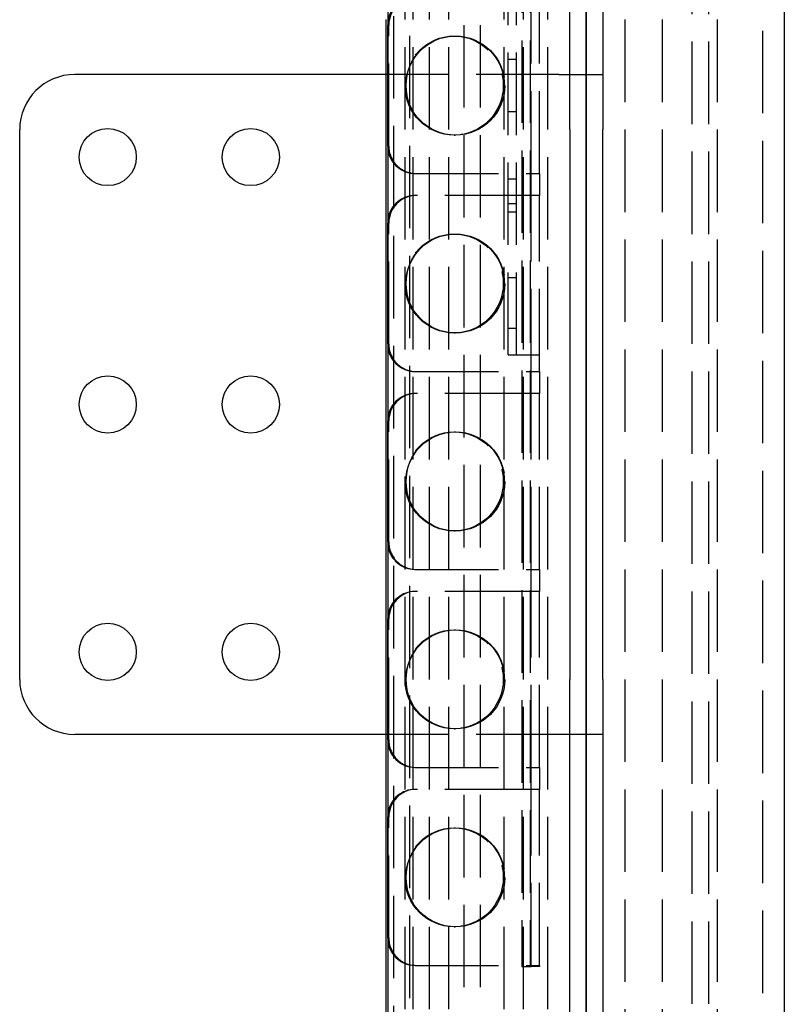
# Model space of a CAD drawing. Header units: millimetres. Extents: x -52 to 53, y -10 to 1210.
# Tile 4 of 10: x -52 to 18, y 110 to 200. Entities that reach past the tile are written whole.
import ezdxf

# ---------------------------------------------------------------- set-up
doc = ezdxf.new("R2010")
doc.units = ezdxf.units.MM
doc.header["$LTSCALE"] = 50
doc.linetypes.add('ALLCAD_Strich', pattern=[0.2, 0.15, -0.05])
doc.layers.add('BESCH_KONT_sich_schn_grun_2d', color=10, linetype='Continuous')
doc.layers.add('BESCH_KONT_sich_schn_seit_2d', color=160, linetype='Continuous')

msp = doc.modelspace()

# ---------------------------------------------------------------- linework, layer by layer
at = {"layer": 'BESCH_KONT_sich_schn_grun_2d', "linetype": 'Continuous'}
for p, q in [((-18, 5), (-18, 1200)), ((18, 1195), (18, 0)), ((-1.5, 195), (-1.5, 570)), ((1.5, 570), (1.5, 195)), ((-18.2, 0), (-18.2, 200)), ((-18.045, 188.5), (-18.045, 199.5)), ((-18.2, 195), (-46.5, 195)), ((-1.5, 195), (1.5, 195)), ((-1.5, 190), (-1.5, 195)), ((1.5, 195), (1.5, 190)), ((-51.5, 140), (-51.5, 190)), ((-1.5, 190), (-1.5, 140)), ((1.5, 140), (1.5, 190)), ((-18.045, 170.5), (-18.045, 181.5)), ((-18.045, 152.5), (-18.045, 163.5)), ((-18.045, 134.5), (-18.045, 145.5)), ((-1.5, 135), (-1.5, 140)), ((1.5, 140), (1.5, 135)), ((-18.2, 135), (-46.5, 135)), ((-1.5, 0), (-1.5, 135)), ((1.5, 135), (-1.5, 135)), ((1.5, 135), (1.5, 0)), ((-18.045, 116.5), (-18.045, 127.5))]:
    msp.add_line(p, q, dxfattribs=at)
at = {"layer": 'BESCH_KONT_sich_schn_grun_2d', "linetype": 'ALLCAD_Strich'}
for p, q in [((-16.028, 1.021), (-16.028, 1200)), ((-3.5, 0), (-3.5, 1200)), ((3.5, 1200), (3.5, 0)), ((6.9, 1200), (6.9, 0)), ((11.9, 1200), (11.9, 0)), ((16.028, 1198.979), (16.028, 0)), ((-11.1, 2), (-11.1, 1198)), ((-9.6, 2), (-9.6, 1198)), ((9.6, 1198), (9.6, 2)), ((11.1, 1198), (11.1, 2)), ((-17.5, 2.821), (-17.5, 1000)), ((-16.45, 0), (-16.45, 1000)), ((-15.75, 0), (-15.75, 1000)), ((-14.25, 0), (-14.25, 1000)), ((-12.5, 0), (-12.5, 1000)), ((-7.45, 0), (-7.45, 1000)), ((-5.7, 0), (-5.7, 1000)), ((-5.85, 328.1), (-5.85, 113.9)), ((-5.1, 328.1), (-5.1, 113.9)), ((-7.1, 169.5), (-7.1, 308.5)), ((-6.35, 169.5), (-6.35, 308.5)), ((-5, 186), (-5, 202)), ((-4.25, 186), (-4.25, 202)), ((-17.95, 188.5), (-17.95, 199.5)), ((-12.01, 198.5), (-11.915, 198.5)), ((-7.1, 196.4), (-6.35, 196.4)), ((-2.5, 195), (-18.2, 195)), ((-2.5, 195), (-1.5, 195)), ((-6.35, 191.6), (-7.1, 191.6)), ((-12.01, 189.5), (-11.915, 189.5)), ((-15.565, 186), (-15.47, 186)), ((-15.47, 186), (-5.342, 186)), ((-6.35, 185.5), (-7.1, 185.5)), ((-5.342, 186), (-4.25, 186)), ((-5, 184), (-5, 186)), ((-4.25, 186), (-4.25, 184)), ((-15.47, 184), (-15.565, 184)), ((-5.342, 184), (-15.47, 184)), ((-4.25, 184), (-5.342, 184)), ((-5, 168), (-5, 184)), ((-4.25, 168), (-4.25, 184)), ((-6.35, 183.25), (-7.1, 183.25)), ((-6.35, 182.5), (-7.1, 182.5)), ((-17.95, 170.5), (-17.95, 181.5)), ((-12.01, 180.5), (-11.915, 180.5)), ((-6.35, 176.5), (-7.1, 176.5)), ((-6.35, 171.903), (-7.1, 171.903)), ((-12.01, 171.5), (-11.915, 171.5)), ((-7.1, 169.5), (-6.477, 169.5)), ((-6.477, 169.5), (-5.249, 169.5)), ((-5.249, 169.5), (-5, 169.5)), ((-5, 169.5), (-4.25, 169.5)), ((-15.565, 168), (-15.47, 168)), ((-15.47, 168), (-5.342, 168)), ((-5.342, 168), (-4.25, 168)), ((-5, 166), (-5, 168)), ((-4.25, 168), (-4.25, 166)), ((-15.47, 166), (-15.565, 166)), ((-5.342, 166), (-15.47, 166)), ((-4.25, 166), (-5.342, 166)), ((-5, 150), (-5, 166)), ((-4.25, 150), (-4.25, 166)), ((-17.95, 152.5), (-17.95, 163.5)), ((-12.01, 162.5), (-11.915, 162.5)), ((-12.01, 153.5), (-11.915, 153.5)), ((-15.565, 150), (-15.47, 150)), ((-15.47, 150), (-5.342, 150)), ((-5.342, 150), (-4.25, 150)), ((-5, 148), (-5, 150)), ((-4.25, 150), (-4.25, 148)), ((-15.47, 148), (-15.565, 148)), ((-5.342, 148), (-15.47, 148)), ((-4.25, 148), (-5.342, 148)), ((-5, 132), (-5, 148)), ((-4.25, 132), (-4.25, 148)), ((-17.95, 134.5), (-17.95, 145.5)), ((-12.01, 144.5), (-11.915, 144.5)), ((-12.01, 135.5), (-11.915, 135.5)), ((-2.5, 135), (-18.2, 135)), ((-1.5, 135), (-2.5, 135)), ((-15.565, 132), (-15.47, 132)), ((-15.47, 132), (-5.342, 132)), ((-5.342, 132), (-4.25, 132)), ((-5, 130), (-5, 132)), ((-4.25, 132), (-4.25, 130)), ((-15.47, 130), (-15.565, 130)), ((-5.342, 130), (-15.47, 130)), ((-4.25, 130), (-5.342, 130)), ((-5, 114), (-5, 130)), ((-4.25, 114), (-4.25, 130)), ((-17.95, 116.5), (-17.95, 127.5)), ((-12.01, 126.5), (-11.915, 126.5)), ((-12.01, 117.5), (-11.915, 117.5)), ((-15.565, 114), (-15.47, 114)), ((-15.47, 114), (-5.342, 114)), ((-5.85, 113.9), (-5.121, 113.9)), ((-5.342, 114), (-4.25, 114)), ((-5.121, 113.9), (-5, 113.9)), ((-5, 113.9), (-5, 114)), ((-4.25, 113.9), (-5, 113.9)), ((-4.25, 114), (-4.25, 113.9))]:
    msp.add_line(p, q, dxfattribs=at)
for centre in [(-11.9, 194), (-11.9, 176), (-11.9, 158), (-11.9, 140), (-11.9, 122)]:
    msp.add_circle(centre, 4.5, dxfattribs=at)
at = {"layer": 'BESCH_KONT_sich_schn_grun_2d', "linetype": 'Continuous'}
for centre in [(-43.5, 187.5), (-30.5, 187.5), (-43.5, 165), (-30.5, 165), (-43.5, 142.5), (-30.5, 142.5)]:
    msp.add_circle(centre, 2.6, dxfattribs=at)
for centre, start, end in [((-46.5, 190), 90, 180), ((-46.5, 140), 180, 270)]:
    msp.add_arc(centre, 5, start, end, dxfattribs=at)
at = {"layer": 'BESCH_KONT_sich_schn_grun_2d', "linetype": 'ALLCAD_Strich'}
for centre, major_axis, start_param, end_param in [((-15.565, 199.5), (0, -2.5), 3.141593, 4.521528), ((-15.47, 199.5), (0, 2.5), 0, 1.570796), ((-15.565, 188.5), (0, -2.5), 4.90325, 6.283185), ((-15.47, 188.5), (0, 2.5), 1.570796, 3.141593), ((-15.565, 181.5), (0, -2.5), 3.141593, 4.521528), ((-15.47, 181.5), (0, 2.5), 0, 1.570796), ((-15.47, 170.5), (0, 2.5), 1.570796, 3.141593), ((-15.565, 170.5), (0, -2.5), 4.90325, 6.283185), ((-15.565, 163.5), (0, -2.5), 3.141593, 4.521528), ((-15.47, 163.5), (0, 2.5), 0, 1.570796), ((-15.47, 152.5), (0, 2.5), 1.570796, 3.141593), ((-15.565, 152.5), (0, -2.5), 4.90325, 6.283185), ((-15.565, 145.5), (0, -2.5), 3.141593, 4.521528), ((-15.47, 145.5), (0, 2.5), 0, 1.570796), ((-15.47, 134.5), (0, 2.5), 1.570796, 3.141593), ((-15.565, 134.5), (0, -2.5), 4.90325, 6.283185), ((-15.565, 127.5), (0, -2.5), 3.141593, 4.521528), ((-15.47, 127.5), (0, 2.5), 0, 1.570796), ((-15.47, 116.5), (0, 2.5), 1.570796, 3.141593), ((-15.565, 116.5), (0, -2.5), 4.90325, 6.283185)]:
    msp.add_ellipse(centre, major_axis=major_axis, ratio=0.99194, start_param=start_param, end_param=end_param, dxfattribs=at)
at = {"layer": 'BESCH_KONT_sich_schn_grun_2d', "linetype": 'Continuous'}
for centre, start_param, end_param in [((-15.565, 199.5), 4.521528, 4.712389), ((-15.565, 188.5), 4.712389, 4.90325), ((-15.565, 181.5), 4.521528, 4.712389), ((-15.565, 170.5), 4.712389, 4.90325), ((-15.565, 163.5), 4.521528, 4.712389), ((-15.565, 152.5), 4.712389, 4.90325), ((-15.565, 145.5), 4.521528, 4.712389), ((-15.565, 134.5), 4.712389, 4.90325), ((-15.565, 127.5), 4.521528, 4.712389), ((-15.565, 116.5), 4.712389, 4.90325)]:
    msp.add_ellipse(centre, major_axis=(0, -2.5), ratio=0.99194, start_param=start_param, end_param=end_param, dxfattribs=at)
at = {"layer": 'BESCH_KONT_sich_schn_grun_2d', "linetype": 'ALLCAD_Strich'}
for centre, major_axis in [((-12.01, 194), (0, -4.5)), ((-11.915, 194), (0, 4.5)), ((-12.01, 176), (0, -4.5)), ((-11.915, 176), (0, 4.5)), ((-12.01, 158), (0, -4.5)), ((-11.915, 158), (0, 4.5)), ((-12.01, 140), (0, -4.5)), ((-11.915, 140), (0, 4.5)), ((-12.01, 122), (0, -4.5)), ((-11.915, 122), (0, 4.5))]:
    msp.add_ellipse(centre, major_axis=major_axis, ratio=0.99194, dxfattribs=at)
at = {"layer": 'BESCH_KONT_sich_schn_seit_2d', "linetype": 'Continuous'}
for p, q in [((0, 5, -69.14), (0, 1200, -69.14)), ((0, 1.021, -68.6), (0, 1200, -68.6)), ((0, 1200, -73), (0, 0, -73)), ((0, 1.021, -6.5), (0, 200, -6.5)), ((0, 5, -5.96), (0, 200, -5.96)), ((0, 0, -57.753), (0, 200, -57.753)), ((0, 0, -63.4), (0, 200, -63.4)), ((0, 0, -11.7), (0, 200, -11.7)), ((0, 0, -17.347), (0, 200, -17.347)), ((0, 200, -2.1), (0, 0, -2.1)), ((0, 188.5, -8.694), (0, 199.5, -8.694)), ((0, 188.5, -67.15), (0, 199.5, -67.15)), ((0, 188.5, -66.406), (0, 199.5, -66.406)), ((0, 188.5, -7.95), (0, 199.5, -7.95)), ((0, 190, -93), (0, 195, -93)), ((0, 195, -93), (0, 195, -90)), ((0, 195, -89), (0, 195, -73)), ((0, 195, -90), (0, 190, -90)), ((0, 195, -90), (0, 195, -89)), ((0, 140, -93), (0, 190, -93)), ((0, 140, -90), (0, 190, -90)), ((0, 186, -64.795), (0, 186, -64.3)), ((0, 186, -64.3), (0, 186, -63.4)), ((0, 186, -66.833), (0, 186, -66.089)), ((0, 186, -66.089), (0, 186, -64.795)), ((0, 186, -11.7), (0, 186, -10.8)), ((0, 186, -10.8), (0, 186, -10.305)), ((0, 186, -10.305), (0, 186, -9.011)), ((0, 186, -9.011), (0, 186, -8.267)), ((0, 184, -64.3), (0, 184, -64.795)), ((0, 184, -63.4), (0, 184, -64.3)), ((0, 184, -64.795), (0, 184, -66.089)), ((0, 184, -66.089), (0, 184, -66.833)), ((0, 184, -9.011), (0, 184, -10.305)), ((0, 184, -10.305), (0, 184, -10.8)), ((0, 184, -10.8), (0, 184, -11.7)), ((0, 184, -8.267), (0, 184, -9.011)), ((0, 170.5, -8.694), (0, 181.5, -8.694)), ((0, 170.5, -67.15), (0, 181.5, -67.15)), ((0, 170.5, -66.406), (0, 181.5, -66.406)), ((0, 170.5, -7.95), (0, 181.5, -7.95)), ((0, 168, -64.795), (0, 168, -64.3)), ((0, 168, -64.3), (0, 168, -63.4)), ((0, 168, -66.833), (0, 168, -66.089)), ((0, 168, -66.089), (0, 168, -64.795)), ((0, 168, -11.7), (0, 168, -10.8)), ((0, 168, -10.8), (0, 168, -10.305)), ((0, 168, -10.305), (0, 168, -9.011)), ((0, 168, -9.011), (0, 168, -8.267)), ((0, 166, -64.3), (0, 166, -64.795)), ((0, 166, -63.4), (0, 166, -64.3)), ((0, 166, -64.795), (0, 166, -66.089)), ((0, 166, -66.089), (0, 166, -66.833)), ((0, 166, -9.011), (0, 166, -10.305)), ((0, 166, -10.305), (0, 166, -10.8)), ((0, 166, -10.8), (0, 166, -11.7)), ((0, 166, -8.267), (0, 166, -9.011)), ((0, 152.5, -8.694), (0, 163.5, -8.694)), ((0, 152.5, -67.15), (0, 163.5, -67.15)), ((0, 152.5, -66.406), (0, 163.5, -66.406)), ((0, 152.5, -7.95), (0, 163.5, -7.95)), ((0, 150, -64.795), (0, 150, -64.3)), ((0, 150, -64.3), (0, 150, -63.4)), ((0, 150, -66.833), (0, 150, -66.089)), ((0, 150, -66.089), (0, 150, -64.795)), ((0, 150, -11.7), (0, 150, -10.8)), ((0, 150, -10.8), (0, 150, -10.305)), ((0, 150, -10.305), (0, 150, -9.011)), ((0, 150, -9.011), (0, 150, -8.267)), ((0, 148, -64.3), (0, 148, -64.795)), ((0, 148, -64.795), (0, 148, -66.089)), ((0, 148, -63.4), (0, 148, -64.3)), ((0, 148, -66.089), (0, 148, -66.833)), ((0, 148, -9.011), (0, 148, -10.305)), ((0, 148, -10.305), (0, 148, -10.8)), ((0, 148, -10.8), (0, 148, -11.7)), ((0, 148, -8.267), (0, 148, -9.011)), ((0, 134.5, -8.694), (0, 145.5, -8.694)), ((0, 134.5, -66.406), (0, 145.5, -66.406)), ((0, 134.5, -67.15), (0, 145.5, -67.15)), ((0, 134.5, -7.95), (0, 145.5, -7.95)), ((0, 135, -93), (0, 140, -93)), ((0, 140, -90), (0, 135, -90)), ((0, 135, -90), (0, 135, -93)), ((0, 135, -89), (0, 135, -90)), ((0, 135, -73), (0, 135, -89)), ((0, 132, -64.795), (0, 132, -64.3)), ((0, 132, -66.089), (0, 132, -64.795)), ((0, 132, -64.3), (0, 132, -63.4)), ((0, 132, -66.833), (0, 132, -66.089)), ((0, 132, -11.7), (0, 132, -10.8)), ((0, 132, -10.8), (0, 132, -10.305)), ((0, 132, -10.305), (0, 132, -9.011)), ((0, 132, -9.011), (0, 132, -8.267)), ((0, 130, -64.3), (0, 130, -64.795)), ((0, 130, -64.795), (0, 130, -66.089)), ((0, 130, -63.4), (0, 130, -64.3)), ((0, 130, -66.089), (0, 130, -66.833)), ((0, 130, -9.011), (0, 130, -10.305)), ((0, 130, -10.305), (0, 130, -10.8)), ((0, 130, -10.8), (0, 130, -11.7)), ((0, 130, -8.267), (0, 130, -9.011)), ((0, 116.5, -8.694), (0, 127.5, -8.694)), ((0, 116.5, -66.406), (0, 127.5, -66.406)), ((0, 116.5, -67.15), (0, 127.5, -67.15)), ((0, 116.5, -7.95), (0, 127.5, -7.95)), ((0, 114, -66.089), (0, 114, -64.795)), ((0, 114, -64.795), (0, 114, -64.3)), ((0, 114, -64.3), (0, 114, -63.4)), ((0, 114, -66.833), (0, 114, -66.089)), ((0, 114, -11.7), (0, 114, -10.8)), ((0, 114, -10.8), (0, 114, -10.305)), ((0, 114, -10.305), (0, 114, -9.011)), ((0, 114, -9.011), (0, 114, -8.267))]:
    msp.add_line(p, q, dxfattribs=at)
at = {"layer": 'BESCH_KONT_sich_schn_seit_2d', "linetype": 'ALLCAD_Strich'}
for p, q in [((0, 1200, -4.1), (0, 0, -4.1)), ((0, 1200, -71), (0, 0, -71)), ((0, 1200, -49.643), (0, 0, -49.643)), ((0, 1200, -54.643), (0, 0, -54.643)), ((0, 0, -58.788), (0, 1000, -58.788)), ((0, 0, -62.062), (0, 1000, -62.062)), ((0, 0, -61.563), (0, 1000, -61.563)), ((0, 0, -63.1), (0, 1000, -63.1)), ((0, 0, -57.2), (0, 1000, -57.2)), ((0, 0, -17.9), (0, 1000, -17.9)), ((0, 0, -12), (0, 1000, -12)), ((0, 0, -13.537), (0, 1000, -13.537)), ((0, 0, -13.038), (0, 1000, -13.038)), ((0, 0, -16.312), (0, 1000, -16.312)), ((0, 0, -59.69), (0, 1000, -59.69)), ((0, 0, -60.3), (0, 1000, -60.3)), ((0, 0, -62.05), (0, 1000, -62.05)), ((0, 0, -57.94), (0, 1000, -57.94)), ((0, 0, -17.16), (0, 1000, -17.16)), ((0, 0, -13.05), (0, 1000, -13.05)), ((0, 0, -14.8), (0, 1000, -14.8)), ((0, 0, -15.41), (0, 1000, -15.41)), ((0, 2, -38.3), (0, 1000, -38.3)), ((0, 2, -36.8), (0, 1000, -36.8)), ((0, 198.5, -66.379), (0, 198.5, -65.635)), ((0, 198.5, -9.465), (0, 198.5, -8.721)), ((0, 196.4, -40.4), (0, 196.4, -34.7)), ((0, 192, -40.8), (0, 196, -40.8)), ((0, 196, -34.3), (0, 192, -34.3)), ((0, 195, -73), (0, 195, -8.7)), ((0, 191.6, -34.7), (0, 191.6, -40.4)), ((0, 190.1, -93), (0, 190.1, -90)), ((0, 190, -3.7), (0, 140, -3.7)), ((0, 189.5, -66.379), (0, 189.5, -65.635)), ((0, 189.5, -9.465), (0, 189.5, -8.721)), ((0, 186, -61.55), (0, 184, -61.55)), ((0, 186, -63.4), (0, 186, -61.55)), ((0, 184, -13.55), (0, 186, -13.55)), ((0, 186, -13.55), (0, 186, -11.7)), ((0, 185.5, -40.85), (0, 185.5, -34.25)), ((0, 183.25, -41.35), (0, 185, -41.35)), ((0, 185, -33.75), (0, 183.25, -33.75)), ((0, 184.9, -93), (0, 184.9, -90)), ((0, 184, -61.55), (0, 184, -63.4)), ((0, 184, -11.7), (0, 184, -13.55)), ((0, 182.5, -42.1), (0, 183.25, -41.35)), ((0, 183.25, -33.75), (0, 182.5, -33)), ((0, 176.5, -42.1), (0, 182.5, -42.1)), ((0, 182.5, -33), (0, 176.5, -33)), ((0, 180.5, -66.379), (0, 180.5, -65.635)), ((0, 180.5, -9.465), (0, 180.5, -8.721)), ((0, 176.5, -33.5), (0, 173.5, -33.5)), ((0, 176.5, -33), (0, 176.5, -33.5)), ((0, 173.5, -41.6), (0, 176.5, -41.6)), ((0, 176.5, -41.6), (0, 176.5, -42.1)), ((0, 171.903, -33), (0, 170.5, -33)), ((0, 170.5, -42.1), (0, 171.903, -42.1)), ((0, 171.5, -66.379), (0, 171.5, -65.635)), ((0, 171.5, -9.465), (0, 171.5, -8.721)), ((0, 169.5, -32), (0, 169.5, -31.588)), ((0, 169.5, -31.588), (0, 169.5, -30.507)), ((0, 169.5, -43.512), (0, 169.5, -43.1)), ((0, 169.5, -30.507), (0, 169.5, -29.795)), ((0, 169.5, -29.795), (0, 169.5, -29.362)), ((0, 169.5, -29.362), (0, 169.5, -27.55)), ((0, 169.5, -47.55), (0, 169.5, -45.738)), ((0, 169.5, -45.738), (0, 169.5, -45.305)), ((0, 169.5, -45.305), (0, 169.5, -44.593)), ((0, 169.5, -44.593), (0, 169.5, -43.512)), ((0, 168.5, -26.55), (0, 113.9, -26.55)), ((0, 113.9, -48.55), (0, 168.5, -48.55)), ((0, 168, -61.55), (0, 166, -61.55)), ((0, 168, -63.4), (0, 168, -61.55)), ((0, 166, -13.55), (0, 168, -13.55)), ((0, 168, -13.55), (0, 168, -11.7)), ((0, 167.6, -93), (0, 167.6, -90)), ((0, 166, -61.55), (0, 166, -63.4)), ((0, 166, -11.7), (0, 166, -13.55)), ((0, 162.5, -66.379), (0, 162.5, -65.635)), ((0, 162.5, -9.465), (0, 162.5, -8.721)), ((0, 162.4, -93), (0, 162.4, -90)), ((0, 153.5, -66.379), (0, 153.5, -65.635)), ((0, 153.5, -9.465), (0, 153.5, -8.721)), ((0, 150, -61.55), (0, 148, -61.55)), ((0, 150, -63.4), (0, 150, -61.55)), ((0, 148, -13.55), (0, 150, -13.55)), ((0, 150, -13.55), (0, 150, -11.7)), ((0, 148, -61.55), (0, 148, -63.4)), ((0, 148, -11.7), (0, 148, -13.55)), ((0, 145.1, -93), (0, 145.1, -90)), ((0, 144.5, -66.379), (0, 144.5, -65.635)), ((0, 144.5, -9.465), (0, 144.5, -8.721)), ((0, 139.9, -93), (0, 139.9, -90)), ((0, 135.5, -66.379), (0, 135.5, -65.635)), ((0, 135.5, -9.465), (0, 135.5, -8.721)), ((0, 135, -8.7), (0, 135, -73)), ((0, 132, -61.55), (0, 130, -61.55)), ((0, 132, -63.4), (0, 132, -61.55)), ((0, 130, -13.55), (0, 132, -13.55)), ((0, 132, -13.55), (0, 132, -11.7)), ((0, 130, -61.55), (0, 130, -63.4)), ((0, 130, -11.7), (0, 130, -13.55)), ((0, 126.5, -66.379), (0, 126.5, -65.635)), ((0, 126.5, -9.465), (0, 126.5, -8.721)), ((0, 117.5, -66.379), (0, 117.5, -65.635)), ((0, 117.5, -9.465), (0, 117.5, -8.721)), ((0, 114, -61.55), (0, 113.9, -61.55)), ((0, 114, -63.4), (0, 114, -61.55)), ((0, 113.9, -13.55), (0, 114, -13.55)), ((0, 114, -13.55), (0, 114, -11.7)), ((0, 113.9, -18.336), (0, 113.9, -18.01)), ((0, 113.9, -18.01), (0, 113.9, -14.09)), ((0, 113.9, -14.09), (0, 113.9, -13.764)), ((0, 113.9, -13.764), (0, 113.9, -13.55)), ((0, 113.9, -61.55), (0, 113.9, -61.336)), ((0, 113.9, -61.336), (0, 113.9, -61.01)), ((0, 113.9, -61.01), (0, 113.9, -57.09)), ((0, 113.9, -57.09), (0, 113.9, -56.764)), ((0, 113.9, -26.55), (0, 113.9, -18.336)), ((0, 113.9, -56.764), (0, 113.9, -48.55))]:
    msp.add_line(p, q, dxfattribs=at)
at = {"layer": 'BESCH_KONT_sich_schn_seit_2d', "linetype": 'ALLCAD_Strich', "extrusion": (-1, 0, 0)}
for centre, radius, start, end in [((-194, -8.6), 4.5, 171.69489, 180), ((-194, -8.6), 4.5, 180, 189.82064), ((-194, -66.5), 4.5, 170.17936, 180), ((-194, -66.5), 4.5, 180, 188.30511), ((-194, -8.6), 4.5, 27.81814, 152.18186), ((-194, -66.5), 4.5, 207.81814, 332.18186), ((-194, -8.6), 4.5, 223.54222, 316.45778), ((-194, -66.5), 4.5, 43.54222, 136.45778), ((-196, -40.4), 0.4, 180, 270), ((-196, -34.7), 0.4, 90, 180), ((-190, -8.7), 5, 90, 180), ((-192, -40.4), 0.4, 270, 0), ((-192, -34.7), 0.4, 0, 90), ((-194, -8.6), 4.5, 350.17936, 8.30511), ((-194, -66.5), 4.5, 351.69489, 9.82064), ((-185, -40.85), 0.5, 180, 270), ((-185, -34.25), 0.5, 90, 180), ((-176, -8.6), 4.5, 171.69489, 180), ((-176, -8.6), 4.5, 180, 189.82064), ((-176, -66.5), 4.5, 170.17936, 180), ((-176, -66.5), 4.5, 180, 188.30511), ((-176, -8.6), 4.5, 27.81814, 152.18186), ((-176, -66.5), 4.5, 207.81814, 332.18186), ((-176, -8.6), 4.5, 223.54222, 316.45778), ((-176, -66.5), 4.5, 43.54222, 136.45778), ((-173.5, -30.7), 2.8, 270, 304.77194), ((-173.5, -44.4), 2.8, 55.22806, 90), ((-176, -8.6), 4.5, 350.17936, 8.30511), ((-176, -66.5), 4.5, 351.69489, 9.82064), ((-170.5, -32), 1, 270, 0), ((-170.5, -43.1), 1, 0, 90), ((-168.5, -27.55), 1, 90, 180), ((-168.5, -47.55), 1, 180, 270), ((-158, -8.6), 4.5, 171.69489, 180), ((-158, -8.6), 4.5, 180, 189.82064), ((-158, -66.5), 4.5, 170.17936, 180), ((-158, -66.5), 4.5, 180, 188.30511), ((-158, -8.6), 4.5, 27.81814, 152.18186), ((-158, -66.5), 4.5, 207.81814, 332.18186), ((-158, -8.6), 4.5, 223.54222, 316.45778), ((-158, -66.5), 4.5, 43.54222, 136.45778), ((-158, -8.6), 4.5, 350.17936, 8.30511), ((-158, -66.5), 4.5, 351.69489, 9.82064), ((-140, -8.6), 4.5, 171.69489, 180), ((-140, -8.6), 4.5, 180, 189.82064), ((-140, -66.5), 4.5, 170.17936, 180), ((-140, -66.5), 4.5, 180, 188.30511), ((-140, -8.6), 4.5, 27.81814, 152.18186), ((-140, -66.5), 4.5, 207.81814, 332.18186), ((-140, -8.6), 4.5, 223.54222, 316.45778), ((-140, -66.5), 4.5, 43.54222, 136.45778), ((-140, -8.7), 5, 0, 90), ((-140, -8.6), 4.5, 350.17936, 8.30511), ((-140, -66.5), 4.5, 351.69489, 9.82064), ((-122, -8.6), 4.5, 171.69489, 180), ((-122, -8.6), 4.5, 180, 189.82064), ((-122, -66.5), 4.5, 170.17936, 180), ((-122, -66.5), 4.5, 180, 188.30511), ((-122, -8.6), 4.5, 27.81814, 152.18186), ((-122, -66.5), 4.5, 207.81814, 332.18186), ((-122, -8.6), 4.5, 223.54222, 316.45778), ((-122, -66.5), 4.5, 43.54222, 136.45778), ((-122, -8.6), 4.5, 350.17936, 8.30511), ((-122, -66.5), 4.5, 351.69489, 9.82064)]:
    msp.add_arc(centre, radius, start, end, dxfattribs=at)
at = {"layer": 'BESCH_KONT_sich_schn_seit_2d', "linetype": 'Continuous', "extrusion": (-1, 0, 0)}
for centre, start, end in [((-194, -8.6), 152.18186, 171.69489), ((-194, -66.5), 188.30511, 207.81814), ((-194, -8.6), 189.82064, 223.54222), ((-194, -66.5), 136.45778, 170.17936), ((-194, -8.6), 316.45778, 350.17936), ((-194, -66.5), 9.82064, 43.54222), ((-194, -8.6), 8.30511, 27.81814), ((-194, -66.5), 332.18186, 351.69489), ((-176, -8.6), 152.18186, 171.69489), ((-176, -66.5), 188.30511, 207.81814), ((-176, -8.6), 189.82064, 223.54222), ((-176, -66.5), 136.45778, 170.17936), ((-176, -8.6), 316.45778, 350.17936), ((-176, -66.5), 9.82064, 43.54222), ((-176, -8.6), 8.30511, 27.81814), ((-176, -66.5), 332.18186, 351.69489), ((-158, -8.6), 152.18186, 171.69489), ((-158, -66.5), 188.30511, 207.81814), ((-158, -8.6), 189.82064, 223.54222), ((-158, -66.5), 136.45778, 170.17936), ((-158, -8.6), 316.45778, 350.17936), ((-158, -66.5), 9.82064, 43.54222), ((-158, -8.6), 8.30511, 27.81814), ((-158, -66.5), 332.18186, 351.69489), ((-140, -8.6), 152.18186, 171.69489), ((-140, -66.5), 188.30511, 207.81814), ((-140, -8.6), 189.82064, 223.54222), ((-140, -66.5), 136.45778, 170.17936), ((-140, -8.6), 316.45778, 350.17936), ((-140, -66.5), 9.82064, 43.54222), ((-140, -8.6), 8.30511, 27.81814), ((-140, -66.5), 332.18186, 351.69489), ((-122, -8.6), 152.18186, 171.69489), ((-122, -66.5), 188.30511, 207.81814), ((-122, -8.6), 189.82064, 223.54222), ((-122, -66.5), 136.45778, 170.17936), ((-122, -8.6), 316.45778, 350.17936), ((-122, -66.5), 9.82064, 43.54222), ((-122, -8.6), 8.30511, 27.81814), ((-122, -66.5), 332.18186, 351.69489)]:
    msp.add_arc(centre, 4.5, start, end, dxfattribs=at)
for centre, major_axis, start_param, end_param in [((0, 199.5, -66.089), (0, 2.5), 0, 1.570796), ((0, 199.5, -66.833), (0, 2.5), 0, 1.570796), ((0, 199.5, -8.267), (0, 2.5), 4.712389, 4.913747), ((0, 199.5, -9.011), (0, -2.5), 1.570796, 1.772154), ((0, 194, -65.635), (0, 4.5), 6.06131, 7.853982), ((0, 194, -9.465), (0, -4.5), 1.570796, 3.363468), ((0, 194, -65.635), (0, 4.5), 1.570796, 3.363468), ((0, 194, -9.465), (0, -4.5), 6.06131, 7.853982), ((0, 188.5, -66.833), (0, -2.5), 4.712389, 6.283185), ((0, 188.5, -66.089), (0, -2.5), 4.712389, 6.283185), ((0, 188.5, -9.011), (0, -2.5), 0, 1.570796), ((0, 188.5, -8.267), (0, 2.5), 3.141593, 4.712389), ((0, 181.5, -66.089), (0, 2.5), 0, 1.570796), ((0, 181.5, -66.833), (0, 2.5), 0, 1.570796), ((0, 181.5, -8.267), (0, 2.5), 4.712389, 6.283185), ((0, 181.5, -9.011), (0, -2.5), 1.570796, 3.141593), ((0, 176, -65.635), (0, 4.5), 6.06131, 7.853982), ((0, 176, -9.465), (0, -4.5), 1.570796, 3.363468), ((0, 176, -65.635), (0, 4.5), 1.570796, 3.363468), ((0, 176, -9.465), (0, -4.5), 6.06131, 7.853982), ((0, 170.5, -66.833), (0, -2.5), 4.712389, 6.283185), ((0, 170.5, -66.089), (0, -2.5), 4.712389, 6.283185), ((0, 170.5, -9.011), (0, -2.5), 0, 1.570796), ((0, 170.5, -8.267), (0, 2.5), 3.141593, 4.712389), ((0, 163.5, -66.089), (0, 2.5), 0, 1.570796), ((0, 163.5, -66.833), (0, 2.5), 0, 1.570796), ((0, 163.5, -8.267), (0, 2.5), 4.712389, 6.283185), ((0, 163.5, -9.011), (0, -2.5), 1.570796, 3.141593), ((0, 158, -65.635), (0, 4.5), 6.06131, 7.853982), ((0, 158, -9.465), (0, -4.5), 1.570796, 3.363468), ((0, 158, -65.635), (0, 4.5), 1.570796, 3.363468), ((0, 158, -9.465), (0, -4.5), 6.06131, 7.853982), ((0, 152.5, -66.833), (0, -2.5), 4.712389, 6.283185), ((0, 152.5, -66.089), (0, -2.5), 4.712389, 6.283185), ((0, 152.5, -9.011), (0, -2.5), 0, 1.570796), ((0, 152.5, -8.267), (0, 2.5), 3.141593, 4.712389), ((0, 145.5, -66.089), (0, 2.5), 0, 1.570796), ((0, 145.5, -66.833), (0, 2.5), 0, 1.570796), ((0, 145.5, -8.267), (0, 2.5), 4.712389, 6.283185), ((0, 145.5, -9.011), (0, -2.5), 1.570796, 3.141593), ((0, 140, -65.635), (0, 4.5), 6.06131, 7.853982), ((0, 140, -9.465), (0, -4.5), 1.570796, 3.363468), ((0, 140, -65.635), (0, 4.5), 1.570796, 3.363468), ((0, 140, -9.465), (0, -4.5), 6.06131, 7.853982), ((0, 134.5, -66.089), (0, -2.5), 4.712389, 6.283185), ((0, 134.5, -66.833), (0, -2.5), 4.712389, 6.283185), ((0, 134.5, -9.011), (0, -2.5), 0, 1.570796), ((0, 134.5, -8.267), (0, 2.5), 3.141593, 4.712389), ((0, 127.5, -66.089), (0, 2.5), 0, 1.570796), ((0, 127.5, -66.833), (0, 2.5), 0, 1.570796), ((0, 127.5, -8.267), (0, 2.5), 4.712389, 6.283185), ((0, 127.5, -9.011), (0, -2.5), 1.570796, 3.141593), ((0, 122, -65.635), (0, 4.5), 6.06131, 7.853982), ((0, 122, -9.465), (0, -4.5), 1.570796, 3.363468), ((0, 122, -65.635), (0, 4.5), 1.570796, 3.363468), ((0, 122, -9.465), (0, -4.5), 6.06131, 7.853982), ((0, 116.5, -66.089), (0, -2.5), 4.712389, 6.283185), ((0, 116.5, -66.833), (0, -2.5), 4.712389, 6.283185), ((0, 116.5, -9.011), (0, -2.5), 0, 1.570796), ((0, 116.5, -8.267), (0, 2.5), 3.141593, 4.712389)]:
    msp.add_ellipse(centre, major_axis=major_axis, ratio=0.126708, start_param=start_param, end_param=end_param, dxfattribs=at)
at = {"layer": 'BESCH_KONT_sich_schn_seit_2d', "linetype": 'ALLCAD_Strich', "extrusion": (-1, 0, 0)}
for centre, major_axis in [((0, 194, -66.379), (0, -4.5)), ((0, 194, -8.721), (0, 4.5)), ((0, 176, -66.379), (0, -4.5)), ((0, 176, -8.721), (0, 4.5)), ((0, 158, -66.379), (0, -4.5)), ((0, 158, -8.721), (0, 4.5)), ((0, 140, -66.379), (0, -4.5)), ((0, 140, -8.721), (0, 4.5)), ((0, 122, -66.379), (0, -4.5)), ((0, 122, -8.721), (0, 4.5))]:
    msp.add_ellipse(centre, major_axis=major_axis, ratio=0.126708, dxfattribs=at)
for centre, major_axis in [((0, 194, -65.635), (0, 4.5)), ((0, 194, -9.465), (0, -4.5)), ((0, 176, -65.635), (0, 4.5)), ((0, 176, -9.465), (0, -4.5)), ((0, 158, -65.635), (0, 4.5)), ((0, 158, -9.465), (0, -4.5)), ((0, 140, -65.635), (0, 4.5)), ((0, 140, -9.465), (0, -4.5)), ((0, 122, -65.635), (0, 4.5)), ((0, 122, -9.465), (0, -4.5))]:
    msp.add_ellipse(centre, major_axis=major_axis, ratio=0.126708, start_param=3.363468, end_param=6.06131, dxfattribs=at)

doc.saveas('drawing.dxf')
